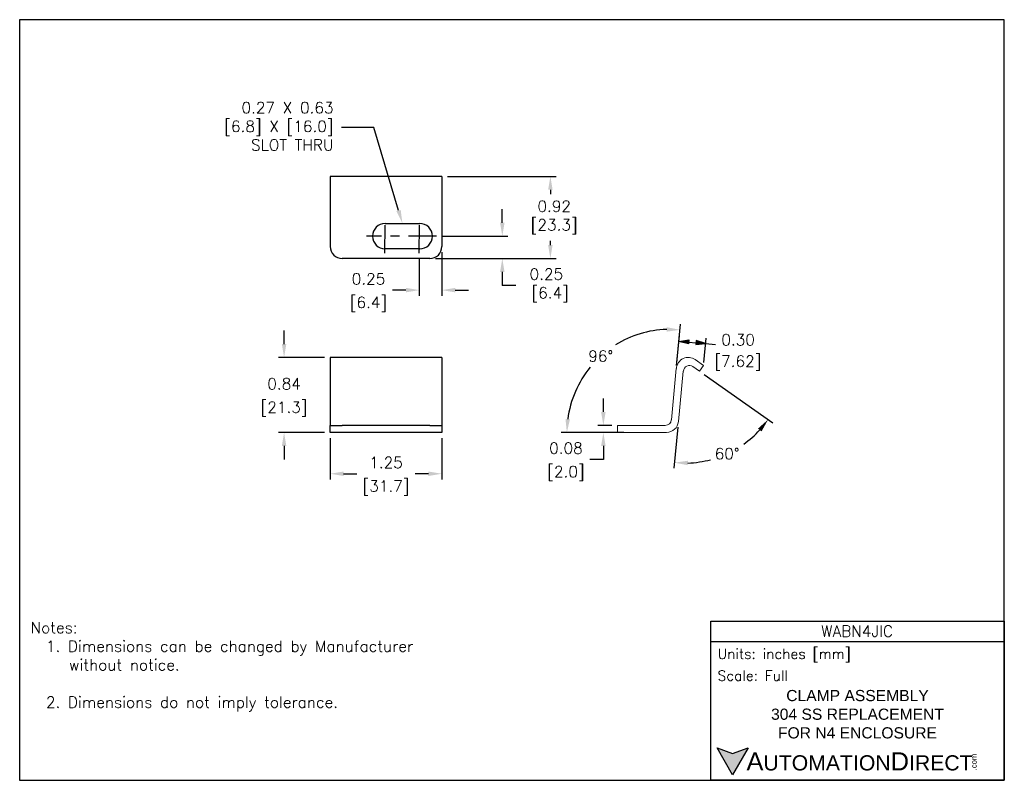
# Model space of a CAD drawing. Extents: x 897.4 to 908.4, y -8.5 to 0.
import ezdxf
from ezdxf import colors
from ezdxf.entities.mleader import LeaderData, LeaderLine
from ezdxf.math import Vec2, Vec3

# ---------------------------------------------------------------- set-up
doc = ezdxf.new("R2010")
doc.units = 0
doc.header["$LTSCALE"] = 0.25
doc.header["$MEASUREMENT"] = 0
doc.linetypes.add('CENTER', pattern=[2, 1.25, -0.25, 0.25, -0.25])
doc.layers.get('0').update_dxf_attribs({"linetype": 'CONTINUOUS'})
doc.layers.get('DEFPOINTS').update_dxf_attribs({"linetype": 'CONTINUOUS'})
for name, color, linetype in [('CENTER', 40, 'CENTER'), ('DIMENSIONS', 140, 'CONTINUOUS'), ('DIMENSIONS @ 1', 140, 'CONTINUOUS'), ('TEXT', 140, 'CONTINUOUS')]:
    doc.layers.add(name, color=color, linetype=linetype)
doc.styles.add('\\M+2ABAC\\M+2A6A11', font='txt')
doc.styles.add('ROMANS', font='romans.shx')
doc.styles.get("Standard").update_dxf_attribs({"font": 'romans.shx'})
doc.dimstyles.get("Standard").update_dxf_attribs({"dimtxt": 0.125, "dimasz": 0.15, "dimexe": 0.0625, "dimexo": 0.0625, "dimgap": 0.0625, "dimtad": 0, "dimtih": 1, "dimtoh": 1, "dimzin": 0, "dimdsep": 46, "dimtxsty": 'Standard', "dimcen": 0, "dimclrd": 256, "dimclre": 256, "dimclrt": 256, "dimadec": 0, "dimazin": 0, "dimtfac": 1, "dimtofl": 0, "dimtmove": 0, "dimatfit": 3, "dimfxl": 0, "dimtolj": 1, "dimtzin": 0, "dimarcsym": 0})

# ---------------------------------------------------------------- blocks, each defined once
blk = doc.blocks.new('*D5')
at = {"layer": 'DEFPOINTS', "color": 0}
for p in [(904.087, -4.567), (903.93, -4.647), (904.087, -4.647)]:
    blk.add_point(p, dxfattribs=at)
at = {"layer": 'DIMENSIONS', "lineweight": -2}
for p, q in [((903.93, -4.417), (903.93, -4.267)), ((904.024, -4.567), (903.867, -4.567)), ((904.024, -4.647), (903.867, -4.647)), ((903.93, -4.797), (903.93, -4.947)), ((903.93, -4.947), (903.78, -4.947))]:
    blk.add_line(p, q, dxfattribs=at)
at = {"layer": 'DIMENSIONS'}
for points in [[(903.905, -4.417), (903.955, -4.417), (903.93, -4.567)], [(903.905, -4.797), (903.955, -4.797), (903.93, -4.647)]]:
    blk.add_solid(points, dxfattribs=at)
at = {"layer": 'DIMENSIONS', "char_height": 0.125, "attachment_point": 5}
for s, insert in [('\\A1;0.08', (903.512, -4.822)), ('\\A1;[2.0]', (903.512, -5.105))]:
    blk.add_mtext(s, dxfattribs=dict(at, insert=insert))
blk = doc.blocks.new('*D6')
at = {"layer": 'DEFPOINTS', "color": 0}
for p in [(900.878, -4.647), (902.125, -4.647), (900.878, -5.108)]:
    blk.add_point(p, dxfattribs=at)
at = {"layer": 'DIMENSIONS', "lineweight": -2}
for p, q in [((900.878, -4.71), (900.878, -5.171)), ((902.125, -4.71), (902.125, -5.171)), ((901.028, -5.108), (901.174, -5.108)), ((901.975, -5.108), (901.829, -5.108))]:
    blk.add_line(p, q, dxfattribs=at)
at = {"layer": 'DIMENSIONS'}
for points in [[(901.028, -5.083), (901.028, -5.133), (900.878, -5.108)], [(901.975, -5.083), (901.975, -5.133), (902.125, -5.108)]]:
    blk.add_solid(points, dxfattribs=at)
at = {"layer": 'DIMENSIONS', "char_height": 0.125, "attachment_point": 5}
for s, insert in [('\\A1;1.25', (901.502, -4.983)), ('\\A1;[31.7]', (901.502, -5.266))]:
    blk.add_mtext(s, dxfattribs=dict(at, insert=insert))
blk = doc.blocks.new('*D8')
at = {"layer": 'DEFPOINTS', "color": 0}
for p in [(902.125, -1.785), (901.992, -2.703), (903.338, -2.703)]:
    blk.add_point(p, dxfattribs=at)
at = {"layer": 'DIMENSIONS', "lineweight": -2}
for p, q in [((902.188, -1.785), (903.401, -1.785)), ((903.338, -1.935), (903.338, -1.982)), ((903.338, -2.553), (903.338, -2.506)), ((902.054, -2.703), (903.401, -2.703))]:
    blk.add_line(p, q, dxfattribs=at)
at = {"layer": 'DIMENSIONS'}
for points in [[(903.313, -1.935), (903.363, -1.935), (903.338, -1.785)], [(903.313, -2.553), (903.363, -2.553), (903.338, -2.703)]]:
    blk.add_solid(points, dxfattribs=at)
at = {"layer": 'DIMENSIONS', "insert": (903.338, -2.244), "char_height": 0.125, "attachment_point": 5}
blk.add_mtext('\\A1; 0.92\\P [23.3]', dxfattribs=at)
blk = doc.blocks.new('*D9')
at = {"layer": 'DEFPOINTS', "color": 0}
for p in [(904.929, -3.911), (904.823, -3.96), (905.004, -3.963), (904.769, -4.524), (905.123, -4.952)]:
    blk.add_point(p, dxfattribs=at)
at = {"layer": 'DIMENSIONS', "lineweight": -2}
for p, q in [((905.055, -3.999), (905.823, -4.538)), ((904.763, -4.586), (904.718, -5.046))]:
    blk.add_line(p, q, dxfattribs=at)
for start, end in [(305.3627, 317.4059), (271.9532, 284.8527)]:
    blk.add_arc((904.835, -3.844), 1.145, start, end, dxfattribs=at)
at = {"layer": 'DIMENSIONS'}
for points in [[(905.658, -4.603), (905.697, -4.635), (905.771, -4.502)], [(904.873, -5.013), (904.875, -4.963), (904.724, -4.984)]]:
    blk.add_solid(points, dxfattribs=at)
at = {"layer": 'DIMENSIONS', "insert": (905.313, -4.884), "char_height": 0.125, "attachment_point": 5}
blk.add_mtext('\\A1;60°', dxfattribs=at)
blk = doc.blocks.new('*D10')
at = {"layer": 'DEFPOINTS', "color": 0}
for p in [(900.878, -3.809), (900.363, -4.647), (900.878, -4.647)]:
    blk.add_point(p, dxfattribs=at)
at = {"layer": 'DIMENSIONS', "lineweight": -2}
for p, q in [((900.363, -3.659), (900.363, -3.509)), ((900.816, -3.809), (900.3, -3.809)), ((900.816, -4.647), (900.3, -4.647)), ((900.363, -4.797), (900.363, -4.947))]:
    blk.add_line(p, q, dxfattribs=at)
at = {"layer": 'DIMENSIONS'}
for points in [[(900.338, -3.659), (900.388, -3.659), (900.363, -3.809)], [(900.338, -4.797), (900.388, -4.797), (900.363, -4.647)]]:
    blk.add_solid(points, dxfattribs=at)
at = {"layer": 'DIMENSIONS', "char_height": 0.125, "attachment_point": 5}
for s, insert in [('\\A1;0.84', (900.363, -4.103)), ('\\A1;[21.3]', (900.363, -4.386))]:
    blk.add_mtext(s, dxfattribs=dict(at, insert=insert))
blk = doc.blocks.new('*D13')
at = {"layer": 'DEFPOINTS', "color": 0}
for p in [(904.165, -3.613), (904.745, -3.931), (904.69, -4.505), (904.221, -4.647), (904.634, -4.647)]:
    blk.add_point(p, dxfattribs=at)
at = {"layer": 'DIMENSIONS', "lineweight": -2}
for p, q in [((904.751, -3.869), (904.793, -3.437)), ((904.158, -4.647), (903.46, -4.647))]:
    blk.add_line(p, q, dxfattribs=at)
for start, end in [(91.9068, 121.9081), (140.7925, 172.5429)]:
    blk.add_arc((904.676, -4.647), 1.153, start, end, dxfattribs=at)
at = {"layer": 'DIMENSIONS'}
for points in [[(904.638, -3.47), (904.637, -3.52), (904.787, -3.5)], [(903.557, -4.499), (903.507, -4.496), (903.522, -4.647)]]:
    blk.add_solid(points, dxfattribs=at)
at = {"layer": 'DIMENSIONS', "insert": (903.901, -3.793), "char_height": 0.125, "attachment_point": 5}
blk.add_mtext('\\A1;96°', dxfattribs=at)
blk = doc.blocks.new('*D14')
at = {"layer": 'DEFPOINTS', "color": 0}
for p in [(902.125, -2.569), (901.874, -2.643), (901.874, -3.056)]:
    blk.add_point(p, dxfattribs=at)
at = {"layer": 'DIMENSIONS', "lineweight": -2}
for p, q in [((902.125, -2.632), (902.125, -3.118)), ((901.874, -2.706), (901.874, -3.118)), ((901.724, -3.056), (901.574, -3.056)), ((902.275, -3.056), (902.425, -3.056))]:
    blk.add_line(p, q, dxfattribs=at)
at = {"layer": 'DIMENSIONS'}
for points in [[(901.724, -3.031), (901.724, -3.081), (901.874, -3.056)], [(902.275, -3.031), (902.275, -3.081), (902.125, -3.056)]]:
    blk.add_solid(points, dxfattribs=at)
at = {"layer": 'DIMENSIONS', "char_height": 0.125, "attachment_point": 5}
for s, insert in [('\\A1;0.25', (901.306, -2.931)), ('\\A1;[6.4]', (901.306, -3.214))]:
    blk.add_mtext(s, dxfattribs=dict(at, insert=insert))
blk = doc.blocks.new('*D15')
at = {"layer": 'DEFPOINTS', "color": 0}
for p in [(902.065, -2.453), (901.992, -2.703), (902.801, -2.703)]:
    blk.add_point(p, dxfattribs=at)
at = {"layer": 'DIMENSIONS', "lineweight": -2}
for p, q in [((902.801, -2.303), (902.801, -2.153)), ((902.127, -2.453), (902.864, -2.453)), ((902.054, -2.703), (902.864, -2.703)), ((902.801, -2.853), (902.801, -3.003)), ((902.951, -3.003), (902.801, -3.003))]:
    blk.add_line(p, q, dxfattribs=at)
at = {"layer": 'DIMENSIONS'}
for points in [[(902.776, -2.303), (902.826, -2.303), (902.801, -2.453)], [(902.776, -2.853), (902.826, -2.853), (902.801, -2.703)]]:
    blk.add_solid(points, dxfattribs=at)
at = {"layer": 'DIMENSIONS', "insert": (903.293, -3.003), "char_height": 0.125, "attachment_point": 5}
blk.add_mtext('\\A1;0.25\\P [6.4]', dxfattribs=at)

msp = doc.modelspace()

# ---------------------------------------------------------------- hatches: boundary and pattern name
at = {"layer": 'DIMENSIONS'}
h = msp.add_hatch(color=256, dxfattribs=at)
h.dxf.hatch_style = 1
h.paths.add_polyline_path([(904.775, -3.629), (904.885, -3.613), (904.88, -3.658)])
h = msp.add_hatch(color=256, dxfattribs=at)
h.dxf.hatch_style = 1
h.paths.add_polyline_path([(905.071, -3.654), (904.965, -3.62), (904.962, -3.665)])
at = {"layer": 'TEXT'}
msp.add_hatch(color=256, dxfattribs=at).paths.add_polyline_path([(905.549, -8.171), (905.374, -8.235), (905.2, -8.171), (905.374, -8.474)])

# ---------------------------------------------------------------- linework, layer by layer
for p, q in [((902.125, -1.785), (900.878, -1.785)), ((900.878, -1.785), (900.878, -2.569)), ((902.125, -1.785), (902.125, -2.569)), ((901.493, -2.31), (901.878, -2.31)), ((901.878, -2.595), (901.493, -2.595)), ((901.992, -2.703), (901.012, -2.703)), ((902.125, -3.809), (900.878, -3.809)), ((900.878, -3.809), (900.878, -3.933)), ((902.125, -3.809), (902.125, -3.933)), ((900.878, -3.933), (900.878, -4.505)), ((902.125, -3.933), (902.125, -4.505)), ((900.878, -4.505), (900.878, -4.567)), ((902.125, -4.505), (902.125, -4.567)), ((900.878, -4.647), (900.878, -4.567)), ((900.878, -4.567), (901.012, -4.567)), ((901.992, -4.567), (901.012, -4.567)), ((901.992, -4.567), (902.125, -4.567)), ((902.125, -4.567), (902.125, -4.647)), ((901.012, -4.647), (900.878, -4.647)), ((901.992, -4.647), (901.012, -4.647)), ((902.125, -4.647), (901.992, -4.647))]:
    msp.add_line(p, q)
at = {"color": 7, "linetype": 'Continuous', "lineweight": 15}
for p, q in [((905.05, -3.897), (904.957, -3.832)), ((904.745, -3.931), (904.69, -4.505)), ((904.929, -3.911), (905.004, -3.963)), ((905.004, -3.963), (905.05, -3.897)), ((904.769, -4.524), (904.823, -3.96)), ((904.087, -4.647), (904.087, -4.567)), ((904.087, -4.567), (904.221, -4.567)), ((904.622, -4.567), (904.221, -4.567)), ((904.221, -4.647), (904.087, -4.647)), ((904.221, -4.647), (904.634, -4.647))]:
    msp.add_line(p, q, dxfattribs=at)
for centre, radius, start, end in [((901.493, -2.453), 0.142, 90, 270), ((901.878, -2.453), 0.142, 270, 90), ((901.012, -2.569), 0.134, 180, 270), ((901.992, -2.569), 0.134, 270, 0)]:
    msp.add_arc(centre, radius, start, end)
for centre, radius, start, end in [((904.88, -3.943), 0.135, 55, 175), ((904.891, -3.966), 0.0675, 55, 175), ((904.622, -4.5), 0.0675, 270, 355), ((904.634, -4.512), 0.135, 270, 355)]:
    msp.add_arc(centre, radius, start, end, dxfattribs=at)
at = {"layer": 'CENTER'}
for p, q in [((901.489, -2.643), (901.493, -2.246)), ((901.874, -2.643), (901.878, -2.246)), ((902.065, -2.453), (901.283, -2.453))]:
    msp.add_line(p, q, dxfattribs=at)
at = {"layer": 'DEFPOINTS'}
msp.add_lwpolyline([(908.409, -0.034), (897.409, -0.034), (897.409, -8.534), (908.409, -8.534)], close=True, dxfattribs=at)
at = {"layer": 'DIMENSIONS'}
for p, q in [((904.748, -3.9), (904.78, -3.567)), ((904.775, -3.629), (904.885, -3.613)), ((904.88, -3.658), (904.775, -3.629)), ((904.885, -3.613), (904.88, -3.658)), ((904.965, -3.62), (904.962, -3.665)), ((905.071, -3.654), (904.965, -3.62)), ((905.052, -3.866), (905.077, -3.592)), ((904.824, -3.633), (905.022, -3.65)), ((904.962, -3.665), (905.071, -3.654)), ((905.071, -3.654), (905.182, -3.663))]:
    msp.add_line(p, q, dxfattribs=at)
at = {"layer": 'TEXT'}
msp.add_line((905.129, -6.982), (908.409, -6.982), dxfattribs=at)
for points in [[(905.129, -8.534), (905.129, -6.756), (908.409, -6.756), (908.409, -8.534)], [(905.549, -8.171), (905.374, -8.474), (905.2, -8.171), (905.374, -8.235)]]:
    msp.add_lwpolyline(points, close=True, dxfattribs=at)

# ---------------------------------------------------------------- texts
at = {"layer": 'DIMENSIONS'}
for s, p in [('0.30', (905.248, -3.673)), ('[7.62]', (905.171, -3.913))]:
    msp.add_text(s, height=0.125, dxfattribs=at).set_placement(p)
at = {"layer": 'TEXT', "insert": (897.531, -6.765), "char_height": 0.125, "attachment_point": 1, "style": 'ROMANS'}
msp.add_mtext_dynamic_manual_height_columns('Notes:\\P  1. Dimensions can be changed by Manufacturer          \\P     without notice.\\P\\P  2. Dimensions do not imply tolerance.', width=5.03378, gutter_width=1.75, heights=[0], dxfattribs=at)
at = {"layer": 'TEXT'}
for s, insert, char_height, width, attachment_point, style in [('WABN4JIC', (906.764, -6.867), 0.125, 2.20085, 5, 'ROMANS'), (' Units: inches [mm]', (905.129, -7.139), 0.11304, 3.27984, 4, 'ROMANS'), (' Scale: Full', (905.129, -7.365), 0.11304, 3.27984, 4, 'ROMANS'), ('{\\fArial|b0|i0|c0|p34;     \\H1.2x;A\\H0.8333x;UTOMATION\\H1.2x;D\\H0.8333x;IRECT}', (905.2, -8.323), 0.16956, 2.8723, 4, '\\M+2ABAC\\M+2A6A11')]:
    msp.add_mtext(s, dxfattribs=dict(at, insert=insert, char_height=char_height, width=width, attachment_point=attachment_point, style=style))
at = {"layer": 'TEXT', "insert": (906.769, -7.796), "char_height": 0.125, "width": 2.62045, "attachment_point": 5}
msp.add_mtext('{\\fArial|b0|i0|c0|p34;CLAMP ASSEMBLY\\P304 SS REPLACEMENT\\PFOR N4 ENCLOSURE}', dxfattribs=at)
at = {"layer": 'TEXT', "insert": (908.039, -8.422), "char_height": 0.06104, "width": 0.18089, "attachment_point": 1, "rotation": 90, "style": '\\M+2ABAC\\M+2A6A11'}
msp.add_mtext('{\\fArial|b0|i0|c0|p34;.com}', dxfattribs=at)

# ---------------------------------------------------------------- dimensions: what is measured, and where the dimension line sits
at = {"layer": 'DIMENSIONS @ 1'}
dim = msp.add_linear_dim(base=(903.338, -2.703), p1=(902.125, -1.785), p2=(901.992, -2.703), angle=90, text=' <>', dimstyle='Standard', override={"dimscale": 1, "dimpost": '\\X', "dimtix": 0, "dimtofl": 0, "dimtmove": 0, "dimatfit": 3}, dxfattribs=at)
dim.commit()
dim.dimension.update_dxf_attribs({"geometry": '*D8', "text_midpoint": (903.338, -2.244), "dimtype": 128})
dim = msp.add_linear_dim(base=(902.801, -2.703), p1=(902.065, -2.453), p2=(901.992, -2.703), angle=90, dimstyle='Standard', override={"dimscale": 1, "dimpost": '\\X', "dimtix": 0, "dimtofl": 0, "dimtmove": 1, "dimatfit": 3}, dxfattribs=at)
dim.commit()
dim.dimension.update_dxf_attribs({"geometry": '*D15', "text_midpoint": (902.887, -3.003), "dimtype": 128})
for base, p1, p2, picture, middle in [((901.874, -3.056), (902.125, -2.569), (901.874, -2.643), '*D14', (901.306, -3.056)), ((900.878, -5.108), (902.125, -4.647), (900.878, -4.647), '*D6', (901.502, -5.108))]:
    dim = msp.add_linear_dim(base=base, p1=p1, p2=p2, dimstyle='Standard', override={"dimscale": 1, "dimpost": '\\X', "dimtix": 0, "dimtofl": 0, "dimtmove": 0, "dimatfit": 3}, dxfattribs=at)
    dim.commit()
    dim.dimension.update_dxf_attribs({"geometry": picture, "text_midpoint": middle})
for base, p1, p2, picture, middle in [((900.363, -4.647), (900.878, -3.809), (900.878, -4.647), '*D10', (900.363, -4.228)), ((903.93, -4.647), (904.087, -4.567), (904.087, -4.647), '*D5', (903.512, -4.947))]:
    dim = msp.add_linear_dim(base=base, p1=p1, p2=p2, angle=90, dimstyle='Standard', override={"dimscale": 1, "dimpost": '\\X', "dimtix": 0, "dimtofl": 0, "dimtmove": 0, "dimatfit": 3}, dxfattribs=at)
    dim.commit()
    dim.dimension.update_dxf_attribs({"geometry": picture, "text_midpoint": middle})
for base, line1, line2, picture, middle in [((904.1648, -3.6135), ((904.2205, -4.6474), (904.6341, -4.6474)), ((904.7454, -3.931), (904.6895, -4.5054)), '*D13', (903.9007, -3.7934)), ((905.1233, -4.952), ((904.7686, -4.5242), (904.8235, -3.9602)), ((904.9294, -3.9108), (905.0035, -3.9629)), '*D9', (905.3127, -4.8844))]:
    dim = msp.add_angular_dim_2l(base=base, line1=line1, line2=line2, dimstyle='Standard', override={"dimscale": 1, "dimpost": '\\X', "dimtix": 0, "dimtofl": 0, "dimtmove": 0, "dimatfit": 3}, dxfattribs=at)
    dim.commit()
    dim.dimension.update_dxf_attribs({"geometry": picture, "text_midpoint": middle})

# ---------------------------------------------------------------- leaders
at = {"layer": 'DIMENSIONS'}
ml = msp.add_multileader_mtext('Standard', dxfattribs=at)
ml.set_content('0.27 X 0.63\\P[6.8] X [16.0]\\PSLOT THRU', color=256)
ml.set_leader_properties()
ml.build(insert=Vec2(0, 0))
ml.multileader.update_dxf_attribs({"text_left_attachment_type": 2, "text_right_attachment_type": 2, "dogleg_length": 0.36, "arrow_head_size": 0.15})
ctx = ml.context
ctx.base_point, ctx.char_height, ctx.arrow_head_size, ctx.landing_gap_size, ctx.plane_origin = Vec3(899.469, -1.238), 0.125, 0.15, 0.09, Vec3(901.665, -2.293)
ctx.left_attachment, ctx.right_attachment, ctx.text_align_type = 2, 2, 2
notes = []
notes.append((ctx, [(0, (1, 1, 0), (901.366, -1.238), (-1, 0), 0.36, [(0, [(901.685, -2.31)], 0, [])])]))
ctx.mtext.insert, ctx.mtext.alignment, ctx.mtext.flow_direction = Vec3(900.916, -0.955), 3, 5
for ctx, leaders in notes:
    for number, flags, end, landing, length, lines in leaders:
        leader = LeaderData()
        leader.index, (leader.has_last_leader_line, leader.has_dogleg_vector, leader.attachment_direction) = number, flags
        leader.last_leader_point, leader.dogleg_vector, leader.dogleg_length = Vec3(end), Vec3(landing), length
        for number, points, colour, breaks in lines:
            line = LeaderLine()
            line.index, line.vertices, line.color, line.breaks = number, Vec3.list(points), colors.encode_raw_color(colour), breaks
            leader.lines.append(line)
        ctx.leaders.append(leader)

doc.saveas('drawing.dxf')
